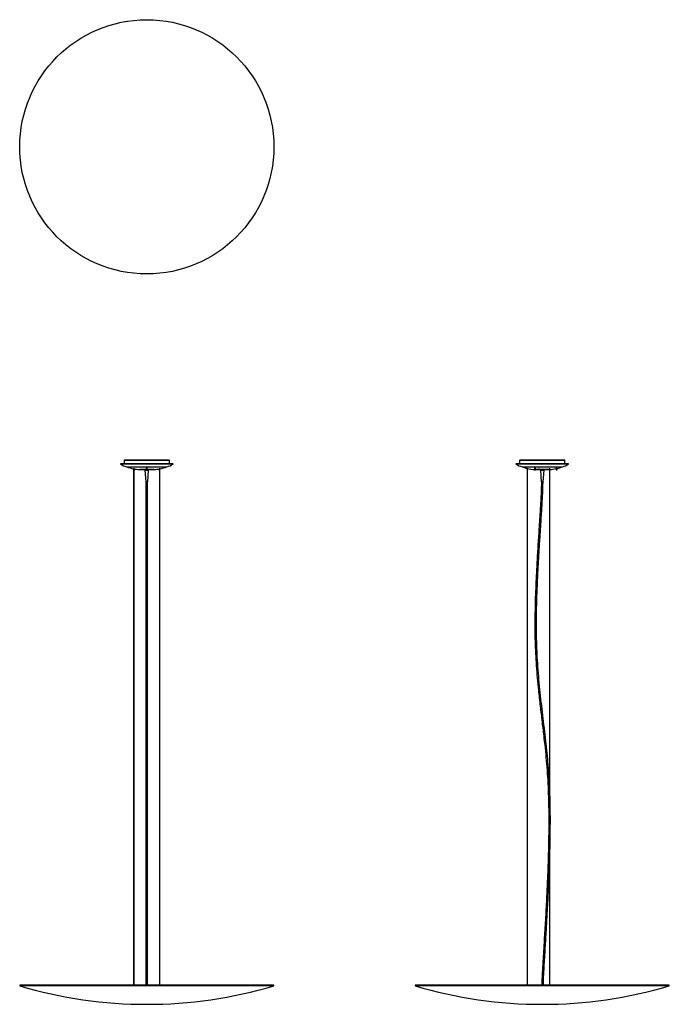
# Model space of a CAD drawing. Header units: millimetres. Extents: x 2782 to 5248, y 3353 to 7090.
import ezdxf

# ---------------------------------------------------------------- set-up
doc = ezdxf.new("R2010")
doc.units = ezdxf.units.MM
doc.header["$LTSCALE"] = 20

msp = doc.modelspace()

# ---------------------------------------------------------------- linework, layer by layer
at = {"color": 7, "linetype": 'Continuous', "lineweight": 25}
for p, q in [((3180.2, 5419.1), (3348.6, 5419.1)), ((4681.6, 5419.1), (4850, 5419.1)), ((3165, 5403.8), (3164.6, 5403.1)), ((3364.2, 5403.1), (3164.6, 5403.1)), ((3363.8, 5403.8), (3165, 5403.8)), ((3178.4, 5417.3), (3178.4, 5403.8)), ((3350.4, 5417.3), (3178.4, 5417.3)), ((3187.6, 5392.4), (3341.1, 5392.4)), ((3214.6, 5387), (3214.6, 3424.7)), ((3215.8, 3424.7), (3215.8, 5386.8)), ((3218.7, 5381.3), (3218.7, 5384.6)), ((3236.3, 5382.1), (3262.4, 5382.1)), ((3262.4, 5382), (3237.4, 5382)), ((3257, 5381.7), (3257, 5382)), ((3257, 5381.7), (3257, 5380.5)), ((3257, 5381.7), (3257, 5381.7)), ((3257.5, 5382), (3257.5, 5381.7)), ((3258.5, 5381.7), (3257.5, 5381.7)), ((3258.5, 5381.7), (3258.5, 5382)), ((3259.9, 5382), (3259.9, 5381.7)), ((3261.6, 5381.7), (3259.9, 5381.7)), ((3261.6, 5381.7), (3261.6, 5382)), ((3262.4, 5386.7), (3262.4, 5381.3)), ((3266.3, 5381.3), (3266.3, 5386.7)), ((3266.3, 5382.1), (3292.5, 5382.1)), ((3291.3, 5382), (3266.3, 5382)), ((3267.2, 5382), (3267.2, 5381.7)), ((3268.9, 5381.7), (3267.2, 5381.7)), ((3268.9, 5381.7), (3268.9, 5382)), ((3270.3, 5382), (3270.3, 5381.7)), ((3271.2, 5381.7), (3270.3, 5381.7)), ((3271.2, 5381.7), (3271.2, 5382)), ((3271.7, 5382), (3271.7, 5381.7)), ((3271.8, 5381.7), (3271.7, 5381.7)), ((3271.8, 5380.5), (3271.8, 5381.7)), ((3310.1, 5384.6), (3310.1, 5381.3)), ((3313, 5386.8), (3313, 3424.7)), ((3314.2, 3424.7), (3314.2, 5387)), ((3350.4, 5403.8), (3350.4, 5417.3)), ((3364.2, 5403.1), (3363.8, 5403.8)), ((4666.4, 5403.8), (4666, 5403.1)), ((4865.6, 5403.1), (4666, 5403.1)), ((4865.2, 5403.8), (4666.4, 5403.8)), ((4679.8, 5417.3), (4679.8, 5403.8)), ((4765.8, 5417.3), (4679.8, 5417.3)), ((4689.1, 5392.4), (4842.6, 5392.4)), ((4708.4, 5387.1), (4708.4, 3424.7)), ((4709.6, 3424.7), (4709.6, 5386.8)), ((4736.4, 5386.7), (4736.4, 5381.3)), ((4740.3, 5381.3), (4740.3, 5386.6)), ((4740.3, 5382.1), (4793.6, 5382.1)), ((4792.8, 5382), (4740.3, 5382)), ((4753.3, 5390.4), (4753.3, 5390.4)), ((4754.1, 5390.3), (4754.1, 5390.3)), ((4758.4, 5381.7), (4758.4, 5380.5)), ((4758.5, 5381.7), (4758.4, 5381.7)), ((4758.5, 5381.7), (4758.5, 5382)), ((4759, 5382), (4759, 5381.7)), ((4760, 5381.7), (4759, 5381.7)), ((4760, 5381.7), (4760, 5382)), ((4761.3, 5382), (4761.3, 5381.7)), ((4763, 5381.7), (4761.3, 5381.7)), ((4763, 5381.7), (4763, 5382)), ((4764.9, 5382), (4764.9, 5381.7)), ((4766.8, 5381.7), (4764.9, 5381.7)), ((4851.8, 5417.3), (4765.8, 5417.3)), ((4766.8, 5381.7), (4766.8, 5382)), ((4768.7, 5382), (4768.7, 5381.7)), ((4770.3, 5381.7), (4768.7, 5381.7)), ((4770.3, 5381.7), (4770.3, 5382)), ((4771.7, 5382), (4771.7, 5381.7)), ((4772.7, 5381.7), (4771.7, 5381.7)), ((4772.7, 5381.7), (4772.7, 5382)), ((4773.2, 5382), (4773.2, 5381.7)), ((4773.2, 5380.5), (4773.2, 5381.7)), ((4773.2, 5381.7), (4773.2, 5381.7)), ((4793.6, 5386.9), (4793.6, 3424.7)), ((4794.8, 3424.7), (4794.8, 5387)), ((4818.9, 5386.1), (4818.9, 5381.3)), ((4822.8, 5387), (4822.8, 5387)), ((4822.8, 5381.3), (4822.8, 5387)), ((4851.8, 5403.8), (4851.8, 5417.3)), ((4865.6, 5403.1), (4865.2, 5403.8)), ((3215.8, 5381.3), (3218.7, 5381.3)), ((3257, 5380.5), (3271.8, 5380.5)), ((3257.6, 5380.5), (3260.3, 5336)), ((3262.4, 5381.3), (3266.3, 5381.3)), ((3268.5, 5336), (3271.2, 5380.5)), ((3310.1, 5381.3), (3313, 5381.3)), ((4736.4, 5381.3), (4740.3, 5381.3)), ((4758.4, 5380.5), (4773.2, 5380.5)), ((4759, 5380.5), (4761.7, 5336)), ((4769.9, 5336), (4772.6, 5380.5)), ((4818.9, 5381.3), (4822.8, 5381.3)), ((3268.5, 5336), (3260.3, 5336)), ((4765.8, 5336), (4761.7, 5336)), ((4769.9, 5336), (4765.8, 5336)), ((2782.4, 3424.7), (2781.8, 3422.8)), ((3747, 3422.8), (2781.8, 3422.8)), ((3746.4, 3424.7), (2782.4, 3424.7)), ((3747, 3422.8), (3746.4, 3424.7)), ((4283.8, 3424.7), (4283.3, 3422.8)), ((5248.4, 3422.8), (4283.3, 3422.8)), ((4765.8, 3424.7), (4283.8, 3424.7)), ((5247.8, 3424.7), (4765.8, 3424.7)), ((5248.4, 3422.8), (5247.8, 3424.7))]:
    msp.add_line(p, q, dxfattribs=at)
at = {"color": 7, "linetype": 'Continuous', "lineweight": 25, "flags": 128}
for points in [[(4740.3, 5385.9), (4740.3, 5385.9), (4740.8, 5386), (4741, 5386.1), (4741, 5386.3), (4740.7, 5386.4), (4740.1, 5386.6), (4739.3, 5386.8), (4738.5, 5386.9), (4737.7, 5387), (4737, 5387), (4736.5, 5386.9), (4736.2, 5386.8), (4736.1, 5386.7), (4736.1, 5386.7)], [(4754.1, 5390.4), (4754, 5390.4), (4753.9, 5390.4), (4753.8, 5390.5), (4753.6, 5390.5), (4753.5, 5390.5), (4753.4, 5390.4), (4753.3, 5390.4), (4753.3, 5390.4), (4753.3, 5390.3), (4753.4, 5390.3), (4753.6, 5390.3), (4753.7, 5390.2), (4753.9, 5390.3), (4754, 5390.3), (4754.1, 5390.3), (4754.1, 5390.4)]]:
    msp.add_lwpolyline(points, dxfattribs=at)
at = {"color": 7, "linetype": 'Continuous', "lineweight": 25}
msp.add_circle((3264.4, 6607.2), 482.6, dxfattribs=at)
for centre, radius, start, end in [((3180.2, 5417.3), 1.8, 90, 180), ((3348.6, 5417.3), 1.8, 0, 90), ((4681.6, 5417.3), 1.8, 90, 180), ((4850, 5417.3), 1.8, 0, 90), ((3218.6, 5489), 101.4, 237.8268, 252.236), ((3262.9, 5627.4), 246.8, 252.236, 258.7036), ((3262.9, 5627.4), 246.8, 258.9876, 263.7928), ((3237.4, 5392.8), 10.8, 263.7928, 270), ((3291.3, 5392.8), 10.8, 270, 276.2072), ((3265.8, 5627.4), 246.8, 276.2072, 281.0124), ((3265.8, 5627.4), 246.8, 281.2964, 287.764), ((3310.2, 5489), 101.4, 287.764, 302.1732), ((4720, 5489), 101.4, 237.8268, 252.236), ((4764.4, 5627.4), 246.8, 252.236, 256.8961), ((4764.4, 5627.4), 246.8, 257.182, 263.4847), ((4792.8, 5392.8), 10.8, 270, 274.4426), ((4767.3, 5627.4), 246.8, 276.4101, 281.8333), ((4767.3, 5627.4), 246.8, 282.9904, 287.764), ((4811.6, 5489), 101.4, 287.764, 302.1732), ((3264.4, 5049.1), 1696.5, 253.4736, 286.5264), ((4765.8, 5049.1), 1696.5, 253.4736, 286.5264)]:
    msp.add_arc(centre, radius, start, end, dxfattribs=at)
for points, knots in [([(3265, 5386.9), (3264.7, 5387), (3264.2, 5387), (3263.4, 5386.9), (3262.7, 5386.8), (3262.2, 5386.7), (3261.9, 5386.5), (3261.9, 5386.3), (3262.1, 5386.2), (3262.4, 5386.1), (3262.4, 5386.1)], [0, 0, 0, 0, 0.133147, 0.266287, 0.399843, 0.535673, 0.674626, 0.816257, 0.958911, 1, 1, 1, 1]), ([(3266.3, 5386.1), (3266.4, 5386.1), (3266.6, 5386.2), (3266.8, 5386.3), (3266.9, 5386.5), (3266.7, 5386.6), (3266.2, 5386.8), (3265.6, 5386.9), (3265.1, 5386.9), (3265, 5386.9)], [0, 0, 0, 0, 0.023408, 0.193938, 0.368115, 0.544352, 0.720033, 0.89271, 1, 1, 1, 1]), ([(4736.1, 5386.7), (4736.1, 5386.6), (4736.1, 5386.6), (4736.3, 5386.5), (4736.4, 5386.5)], [0, 0, 0, 0, 0.761412, 1, 1, 1, 1]), ([(4822.8, 5387), (4822.8, 5387), (4822.8, 5387), (4822.6, 5386.9), (4822.2, 5386.8), (4821.5, 5386.7), (4820.7, 5386.5), (4819.9, 5386.3), (4819.1, 5386.1), (4818.4, 5386), (4818, 5385.9), (4817.8, 5385.9), (4817.9, 5385.9), (4817.9, 5385.9)], [0, 0, 0, 0, 0.0281496, 0.1318983, 0.2359712, 0.3418156, 0.4500941, 0.5604589, 0.671621, 0.781872, 0.8899037, 0.9954579, 1, 1, 1, 1]), ([(3261.4, 5336), (3261.4, 5335.5), (3261.4, 5334), (3261.4, 5331.3), (3261.4, 5328), (3261.4, 5324.7), (3261.4, 5321.4), (3261.4, 5318), (3261.4, 5314.7), (3261.4, 5309.1), (3261.4, 5301.3), (3261.4, 5291.9), (3261.4, 5283.3), (3261.4, 5275.7), (3261.4, 5268.9), (3261.4, 5257.8), (3261.4, 5242.3), (3261.4, 5216.3), (3261.4, 5184.7), (3261.4, 5137.8), (3261.4, 5081.2), (3261.4, 5021.2), (3261.4, 4967.4), (3261.4, 4920), (3261.4, 4872.6), (3261.4, 4825.3), (3261.4, 4778.1), (3261.4, 4731.2), (3261.4, 4684.5), (3261.4, 4637.9), (3261.4, 4591.5), (3261.4, 4540.3), (3261.4, 4484.4), (3261.4, 4423.8), (3261.4, 4367), (3261.4, 4314), (3261.4, 4264.8), (3261.4, 4215.4), (3261.4, 4165.8), (3261.4, 4115.9), (3261.4, 4063), (3261.4, 4007), (3261.4, 3948.1), (3261.4, 3889.2), (3261.4, 3823.8), (3261.4, 3751.8), (3261.4, 3673.3), (3261.4, 3614.1), (3261.4, 3574.1), (3261.4, 3553.3), (3261.4, 3532.6), (3261.4, 3512), (3261.4, 3494.3), (3261.4, 3479.7), (3261.4, 3470.2), (3261.4, 3463.1), (3261.4, 3457.8), (3261.4, 3451.8), (3261.4, 3444.1), (3261.4, 3434.9), (3261.4, 3428.1), (3261.4, 3424.7)], [0, 0, 0, 0, 0.0007411, 0.0024455, 0.0041676, 0.005902, 0.0076435, 0.0093873, 0.0111285, 0.0128627, 0.018221, 0.0233494, 0.0276507, 0.031626, 0.0352231, 0.0383982, 0.048941, 0.0596849, 0.0790653, 0.098567, 0.1332924, 0.1679943, 0.1927626, 0.2175611, 0.242331, 0.2670809, 0.2917494, 0.3162035, 0.3405749, 0.3649183, 0.3892589, 0.4136017, 0.445474, 0.4773453, 0.5092166, 0.5350323, 0.5608502, 0.5866846, 0.6126197, 0.6386956, 0.6647976, 0.6955661, 0.7263357, 0.757109, 0.7878869, 0.8289176, 0.8699592, 0.9110294, 0.9218815, 0.9327099, 0.9435772, 0.9544238, 0.965029, 0.9713244, 0.9774253, 0.9797932, 0.9825201, 0.9856971, 0.9892875, 0.99464, 1, 1, 1, 1]), ([(3267.4, 3424.7), (3267.4, 3426), (3267.4, 3429.6), (3267.4, 3435.3), (3267.4, 3441.5), (3267.4, 3447.2), (3267.4, 3457.7), (3267.4, 3473.2), (3267.4, 3499.1), (3267.4, 3530.6), (3267.4, 3577.2), (3267.4, 3633.3), (3267.4, 3703.4), (3267.4, 3777.5), (3267.4, 3855.9), (3267.4, 3923.9), (3267.4, 3981.4), (3267.4, 4028.5), (3267.4, 4075.5), (3267.4, 4122.6), (3267.4, 4169.2), (3267.4, 4215.4), (3267.4, 4261), (3267.4, 4306.5), (3267.4, 4353.2), (3267.4, 4401), (3267.4, 4450), (3267.4, 4499), (3267.4, 4548.1), (3267.4, 4597.2), (3267.4, 4645.5), (3267.4, 4693), (3267.4, 4739.6), (3267.4, 4786.5), (3267.4, 4833.6), (3267.4, 4884.9), (3267.4, 4940.1), (3267.4, 4999.3), (3267.4, 5058.4), (3267.4, 5106.5), (3267.4, 5143.6), (3267.4, 5169.5), (3267.4, 5194.8), (3267.4, 5213.1), (3267.4, 5224.8), (3267.4, 5230), (3267.4, 5235.6), (3267.4, 5241.8), (3267.4, 5248.9), (3267.4, 5256.7), (3267.4, 5265.3), (3267.4, 5275), (3267.4, 5285.9), (3267.4, 5297.7), (3267.4, 5311.1), (3267.4, 5321.1), (3267.4, 5327.8), (3267.4, 5329.9), (3267.4, 5331.9), (3267.4, 5333.9), (3267.4, 5335.3), (3267.4, 5336), (3267.4, 5336)], [0, 0, 0, 0, 0.0020127, 0.0057048, 0.0088631, 0.0117661, 0.0146956, 0.0253158, 0.0360668, 0.0554005, 0.0746896, 0.1091392, 0.1435694, 0.1845453, 0.225509, 0.2664676, 0.2910512, 0.3156231, 0.340198, 0.3647784, 0.389306, 0.413281, 0.4371698, 0.4610328, 0.4848993, 0.5106734, 0.5364477, 0.562221, 0.5879925, 0.6137631, 0.6395391, 0.66385, 0.6881829, 0.7126447, 0.7372835, 0.7619986, 0.7929393, 0.8238666, 0.8547915, 0.8857296, 0.8993792, 0.912998, 0.9263336, 0.9391149, 0.9418444, 0.9445422, 0.9473514, 0.9506154, 0.9543229, 0.95844, 0.962926, 0.967733, 0.9737066, 0.9799384, 0.9863031, 0.9946556, 0.9957271, 0.9967904, 0.9978443, 0.998888, 0.9999202, 1, 1, 1, 1]), ([(4762.8, 5336), (4762.8, 5335.6), (4762.8, 5334), (4762.8, 5331.3), (4762.7, 5328.1), (4762.7, 5324.8), (4762.6, 5321.4), (4762.5, 5318.1), (4762.4, 5314.8), (4762.3, 5309.1), (4762, 5301.3), (4761.6, 5291.9), (4761.2, 5283.4), (4760.8, 5275.8), (4760.4, 5269), (4759.8, 5257.9), (4758.9, 5242.3), (4757.4, 5216.4), (4755.4, 5184.8), (4752.3, 5137.9), (4748.7, 5081.3), (4745.2, 5021.2), (4742.5, 4967.5), (4740.4, 4920.1), (4738.9, 4872.7), (4737.9, 4825.3), (4737.7, 4778.2), (4738.5, 4731.2), (4740.3, 4684.6), (4743.1, 4638), (4746.7, 4591.5), (4751.7, 4540.3), (4757.9, 4484.5), (4765.3, 4423.9), (4772.1, 4367.1), (4777.9, 4314.1), (4782.5, 4264.9), (4786.1, 4215.5), (4788.7, 4165.8), (4790.2, 4116), (4790.8, 4063.1), (4790.6, 4007.1), (4789.6, 3948.2), (4787.9, 3889.3), (4785.5, 3823.8), (4782.1, 3751.9), (4777.9, 3673.4), (4774.4, 3614.1), (4772, 3574.1), (4770.7, 3553.4), (4769.5, 3532.7), (4768.3, 3512.1), (4767.3, 3494.4), (4766.5, 3479.7), (4766, 3470.3), (4765.6, 3463.2), (4765.3, 3457.9), (4765, 3451.9), (4764.6, 3444.1), (4764.2, 3435), (4764, 3428.1), (4763.8, 3424.7)], [0, 0, 0, 0, 0.000735, 0.002434, 0.004151, 0.005882, 0.007621, 0.009362, 0.011101, 0.012834, 0.018189, 0.023315, 0.027614, 0.031587, 0.03518, 0.038349, 0.048896, 0.059643, 0.079025, 0.098528, 0.133254, 0.167955, 0.192723, 0.217521, 0.24229, 0.26704, 0.291711, 0.316168, 0.340541, 0.364886, 0.389227, 0.413571, 0.445445, 0.477316, 0.509187, 0.535002, 0.560819, 0.586651, 0.612582, 0.638656, 0.664758, 0.695527, 0.726297, 0.757071, 0.78785, 0.828881, 0.869922, 0.910992, 0.921844, 0.932672, 0.943539, 0.954385, 0.964987, 0.97128, 0.977377, 0.979746, 0.982479, 0.985661, 0.989254, 0.994609, 1, 1, 1, 1]), ([(4793.6, 4183.7), (4793.1, 4194.2), (4791.9, 4220), (4788.8, 4261), (4784.6, 4306.5), (4779.7, 4353.2), (4774.1, 4401), (4768.1, 4450), (4762.3, 4499), (4756.9, 4548), (4752.3, 4597.2), (4748.6, 4645.5), (4745.9, 4692.9), (4744.3, 4739.5), (4743.6, 4786.4), (4744, 4833.5), (4745.2, 4884.8), (4747.2, 4940), (4750, 4999.2), (4753.4, 5058.3), (4756.3, 5106.4), (4758.7, 5143.5), (4760.4, 5169.4), (4762, 5194.7), (4763.2, 5213), (4763.9, 5224.6), (4764.2, 5229.9), (4764.5, 5235.5), (4764.9, 5241.7), (4765.3, 5248.8), (4765.8, 5256.7), (4766.2, 5265.2), (4766.7, 5274.9), (4767.3, 5285.8), (4767.8, 5297.6), (4768.3, 5311), (4768.6, 5321.1), (4768.7, 5327.8), (4768.8, 5329.8), (4768.8, 5331.9), (4768.8, 5333.9), (4768.8, 5335.3), (4768.8, 5336), (4768.8, 5336)], [0, 0, 0, 0, 0.027418, 0.067017, 0.106573, 0.146134, 0.188857, 0.23158, 0.274299, 0.317015, 0.359729, 0.402453, 0.442748, 0.483078, 0.523618, 0.564455, 0.605422, 0.656709, 0.707974, 0.759235, 0.810516, 0.83314, 0.855713, 0.877811, 0.898987, 0.903509, 0.907978, 0.912642, 0.918061, 0.924213, 0.931042, 0.93848, 0.94645, 0.956353, 0.966686, 0.977242, 0.991107, 0.992888, 0.994655, 0.996407, 0.998143, 0.99986, 1, 1, 1, 1]), ([(4794.8, 3923.8), (4794.9, 3927.3), (4795.6, 3946.5), (4796.2, 3981.3), (4796.7, 4028.4), (4796.7, 4075.5), (4796.1, 4117.8), (4795.2, 4144.4), (4794.8, 4155.3)], [0, 0, 0, 0, 0.0451092, 0.248498, 0.4517904, 0.6551081, 0.858474, 1, 1, 1, 1]), ([(4769.8, 3424.7), (4769.9, 3425.9), (4770, 3429.6), (4770.3, 3435.2), (4770.5, 3441.4), (4770.8, 3447.1), (4771.3, 3457.6), (4772.1, 3473.1), (4773.5, 3499.1), (4775.4, 3530.5), (4778.2, 3577.1), (4781.5, 3633.3), (4785.5, 3703.3), (4789.4, 3777.5), (4792.2, 3839.9), (4793.3, 3876.1), (4793.6, 3886.2)], [0, 0, 0, 0, 0.008219, 0.023499, 0.036562, 0.048595, 0.060738, 0.104758, 0.149312, 0.229428, 0.309357, 0.452105, 0.594772, 0.76456, 0.934296, 1, 1, 1, 1])]:
    msp.add_open_spline(points, degree=3, knots=knots, dxfattribs=at)

doc.saveas('drawing.dxf')
